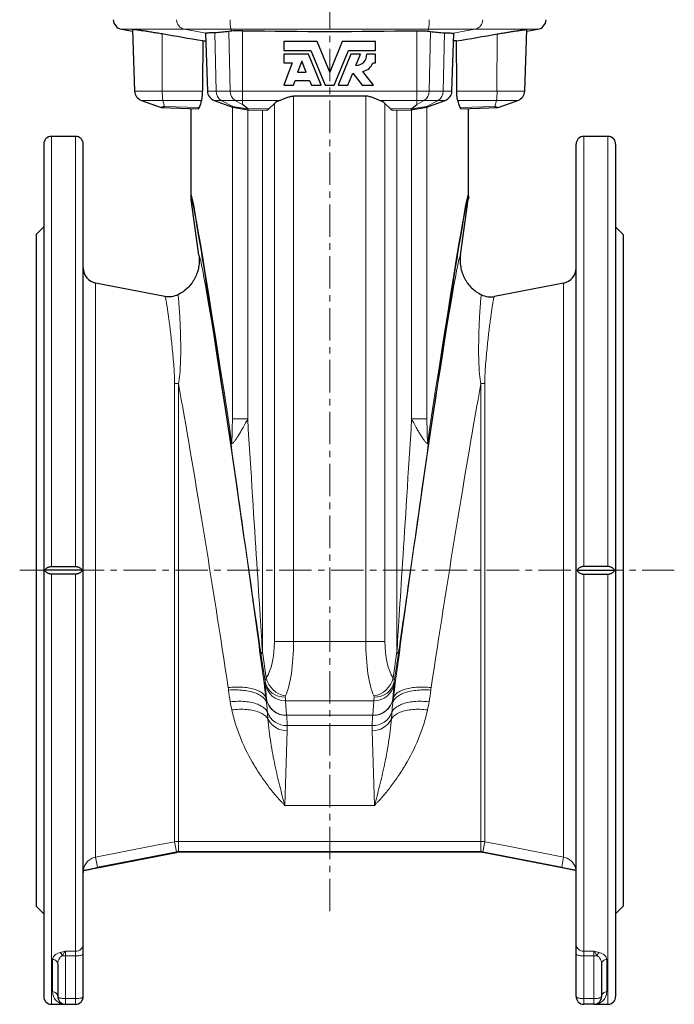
# Model space of a CAD drawing. Header units: millimetres. Extents: x -456 to 631, y -584 to 548.
# Tile 5 of 6: x 375 to 631, y -125 to 261. Entities that reach past the tile are written whole.
import ezdxf

# ---------------------------------------------------------------- set-up
doc = ezdxf.new("R2010")
doc.units = ezdxf.units.MM
doc.linetypes.add('CENTERX2', pattern=[20.32, 12.7, -2.54, 2.54, -2.54])
doc.layers.add('FORMAT', color=7, linetype='Continuous')

msp = doc.modelspace()

# ---------------------------------------------------------------- linework, layer by layer
at = {"color": 7, "linetype": 'Continuous', "lineweight": 25}
for p, q in [((414.96, 257.13), (419.27, 256.37)), ((419.25, 256.98), (420.09, 232.85)), ((447.8, 255.46), (448.59, 232.85)), ((544.34, 232.85), (545.13, 255.46)), ((572.84, 232.85), (573.68, 256.98)), ((573.66, 256.37), (577.97, 257.13)), ((478.47, 252.3), (478.47, 248.74)), ((491.58, 252.3), (478.47, 252.3)), ((496.47, 240.3), (491.58, 252.3)), ((501.35, 252.3), (496.47, 240.3)), ((514.47, 252.3), (501.35, 252.3)), ((514.47, 248.74), (514.47, 252.3)), ((478.47, 248.74), (489.14, 248.74)), ((478.47, 247.37), (478.47, 243.94)), ((488.22, 247.37), (478.47, 247.37)), ((493.19, 235.16), (488.22, 247.37)), ((489.14, 248.74), (494.67, 235.16)), ((498.26, 235.16), (503.79, 248.74)), ((504.71, 247.37), (499.74, 235.16)), ((503.79, 248.74), (514.47, 248.74)), ((508.55, 247.37), (504.71, 247.37)), ((506.74, 242.92), (508.55, 247.37)), ((514.47, 247.37), (511.04, 247.37)), ((514.47, 243.94), (514.47, 247.37)), ((481.84, 243.94), (478.47, 235.16)), ((478.47, 243.94), (481.84, 243.94)), ((485.52, 244.57), (483.88, 240.3)), ((487.26, 240.3), (485.52, 244.57)), ((513.44, 243.94), (514.47, 243.94)), ((483.88, 240.3), (487.26, 240.3)), ((503.58, 235.16), (505.54, 239.96)), ((505.54, 239.96), (509.15, 235.16)), ((513.61, 235.16), (509.51, 240.59)), ((482.28, 235.16), (483, 237.04)), ((483, 237.04), (488.58, 237.04)), ((488.58, 237.04), (489.35, 235.16)), ((478.47, 235.16), (482.28, 235.16)), ((489.35, 235.16), (493.19, 235.16)), ((494.67, 235.16), (498.26, 235.16)), ((499.74, 235.16), (503.58, 235.16)), ((509.15, 235.16), (513.61, 235.16)), ((422.72, 229.23), (430.43, 226.43)), ((451.22, 229.23), (458.42, 226.62)), ((464.23, 226.08), (462.39, 227.69)), ((472.68, 225.94), (474.8, 228.07)), ((510.61, 230.93), (482.32, 230.93)), ((520.25, 225.94), (518.13, 228.07)), ((528.7, 226.08), (530.54, 227.69)), ((534.51, 226.62), (541.71, 229.23)), ((562.5, 226.43), (570.21, 229.23)), ((430.43, 226.43), (445.06, 225.96)), ((442.07, 226.06), (442.07, 191.88)), ((458.47, 226.6), (464.65, 225.59)), ((464.68, 225.59), (471.7, 225.48)), ((521.24, 225.48), (528.25, 225.59)), ((528.28, 225.59), (534.46, 226.6)), ((547.87, 225.96), (562.5, 226.43)), ((550.87, 191.88), (550.87, 226.06)), ((384.47, 212.16), (384.47, -121.84)), ((396.97, 215.16), (387.47, 215.16)), ((399.97, -101.38), (399.97, 212.16)), ((592.97, -101.38), (592.97, 212.16)), ((605.47, 215.16), (595.97, 215.16)), ((608.47, 212.16), (608.47, -121.84)), ((445.23, 168.64), (442.16, 190.47)), ((547.7, 168.64), (550.77, 190.47)), ((384.47, 179.66), (381.47, 176.66)), ((611.47, 176.66), (608.47, 179.66)), ((381.47, 176.66), (381.47, -86.34)), ((611.47, 176.66), (611.47, -86.34)), ((431.97, 152.44), (404.82, 157.71)), ((588.11, 157.71), (560.96, 152.44)), ((387.47, 46.65), (396.97, 46.65)), ((605.47, 46.65), (595.97, 46.65)), ((399.56, 45.16), (384.87, 45.16)), ((396.97, 43.66), (387.47, 43.66)), ((593.37, 45.16), (608.06, 45.16)), ((595.97, 43.66), (605.47, 43.66)), ((404.73, -71.49), (436.5, -65.32)), ((555.67, -65.24), (437.26, -65.24)), ((588.2, -71.49), (556.43, -65.32)), ((381.47, -86.34), (384.47, -89.34)), ((608.47, -89.34), (611.47, -86.34)), ((399.97, -105.09), (399.97, -101.38)), ((592.97, -105.09), (592.97, -101.38)), ((399.97, -121.84), (399.97, -105.09)), ((592.97, -121.84), (592.97, -105.09)), ((389.97, -109.08), (389.97, -121.84)), ((602.97, -109.08), (602.97, -121.84)), ((387.47, -124.84), (392.97, -124.84)), ((392.97, -124.84), (396.97, -124.84)), ((599.97, -124.84), (595.97, -124.84)), ((599.97, -124.84), (605.47, -124.84))]:
    msp.add_line(p, q, dxfattribs=at)
at = {"color": 8, "linetype": 'Continuous', "lineweight": 18}
for p, q in [((414.96, 257.13), (439.59, 257.13)), ((430.93, 232.85), (430.86, 255.26)), ((439.59, 257.13), (457.79, 257.13)), ((448.02, 255.56), (439.59, 257.13)), ((452.07, 232.85), (451.51, 255.75)), ((457.54, 232.85), (456.96, 256.26)), ((535.14, 257.13), (457.79, 257.13)), ((458.19, 256.4), (457.79, 257.13)), ((462.39, 232.85), (462.39, 256.55)), ((530.54, 232.85), (530.54, 256.55)), ((534.74, 256.4), (535.14, 257.13)), ((553.34, 257.13), (535.14, 257.13)), ((535.4, 232.85), (535.97, 256.26)), ((540.86, 232.85), (541.43, 255.75)), ((544.92, 255.56), (553.34, 257.13)), ((577.97, 257.13), (553.34, 257.13)), ((562, 232.85), (562.07, 255.26)), ((430.93, 232.85), (420.09, 232.85)), ((446.68, 232.85), (430.93, 232.85)), ((452.07, 232.85), (448.59, 232.85)), ((457.54, 232.85), (452.07, 232.85)), ((462.39, 232.85), (457.54, 232.85)), ((462.39, 232.85), (530.54, 232.85)), ((462.39, 232.85), (462.39, 229.23)), ((530.54, 232.85), (535.4, 232.85)), ((530.54, 232.85), (530.54, 229.23)), ((535.4, 232.85), (540.86, 232.85)), ((540.86, 232.85), (544.34, 232.85)), ((546.25, 232.85), (562, 232.85)), ((562, 232.85), (572.84, 232.85)), ((422.72, 229.23), (431.16, 229.23)), ((431.16, 229.23), (446.32, 229.23)), ((431.73, 226.87), (431.16, 229.23)), ((451.22, 229.23), (453.93, 229.23)), ((453.93, 229.23), (459.39, 229.23)), ((458.53, 226.87), (453.93, 229.23)), ((459.39, 229.23), (462.39, 229.23)), ((462.39, 227.69), (459.39, 229.23)), ((462.39, 229.23), (476.96, 229.23)), ((462.39, 227.69), (462.39, 229.23)), ((474.8, 228.07), (474.8, 17.28)), ((482.32, 17.28), (482.32, 230.93)), ((510.61, 17.28), (510.61, 230.93)), ((530.54, 229.23), (515.97, 229.23)), ((518.13, 228.07), (518.13, 17.28)), ((533.54, 229.23), (530.54, 229.23)), ((530.54, 227.69), (530.54, 229.23)), ((530.54, 227.69), (533.54, 229.23)), ((539, 229.23), (533.54, 229.23)), ((534.4, 226.87), (539, 229.23)), ((541.71, 229.23), (539, 229.23)), ((561.77, 229.23), (546.61, 229.23)), ((561.2, 226.87), (561.77, 229.23)), ((570.21, 229.23), (561.77, 229.23)), ((445.37, 226.43), (431.73, 226.87)), ((458.35, 226.64), (458.35, 104.47)), ((464.37, 225.91), (458.53, 226.87)), ((472.68, 225.94), (464.23, 226.08)), ((464.36, 104.47), (464.36, 225.64)), ((470.15, 225.5), (470.15, 13.25)), ((520.25, 225.94), (528.7, 226.08)), ((522.78, 225.5), (522.78, 13.25)), ((528.56, 225.91), (534.4, 226.87)), ((528.57, 104.47), (528.57, 225.64)), ((534.58, 226.64), (534.58, 104.47)), ((547.56, 226.43), (561.2, 226.87)), ((387.47, 46.65), (387.47, 215.16)), ((396.97, 215.16), (396.97, 46.65)), ((595.97, 215.16), (595.97, 46.65)), ((605.47, 46.65), (605.47, 215.16)), ((404.82, 157.71), (404.82, -67.18)), ((588.11, 157.71), (588.11, -67.18)), ((435.74, 118.4), (435.74, -61.16)), ((437.26, -61.02), (437.26, 118.3)), ((555.67, -61.02), (555.67, 118.3)), ((557.2, 118.4), (557.2, -61.16)), ((464.36, 104.47), (458.35, 104.47)), ((528.57, 104.47), (534.58, 104.47)), ((387.47, -124.84), (387.47, 43.66)), ((396.97, 43.66), (396.97, -104.01)), ((595.97, 43.66), (595.97, -104.01)), ((605.47, -124.84), (605.47, 43.66)), ((474.8, 17.28), (482.32, 17.28)), ((482.32, 17.28), (510.61, 17.28)), ((518.13, 17.28), (510.61, 17.28)), ((469.65, 11.85), (471.15, 1.65)), ((471.65, 3.07), (470.15, 13.25)), ((521.28, 3.07), (522.78, 13.25)), ((523.28, 11.85), (521.78, 1.65)), ((471.24, 0.71), (471.67, -5)), ((521.69, 0.71), (521.26, -5)), ((471.68, -5.15), (471.58, -5.16)), ((513.77, -5.9), (479.16, -5.9)), ((479.59, -11.61), (479.16, -5.9)), ((513.34, -11.61), (513.77, -5.9)), ((521.25, -5.15), (521.35, -5.16)), ((479.59, -11.61), (513.34, -11.61)), ((478.93, -46.99), (479.81, -17.66)), ((513.1, -15.61), (479.83, -15.61)), ((514.01, -46.99), (513.12, -17.66)), ((514.01, -46.99), (478.93, -46.99)), ((435.74, -61.16), (436.5, -65.08)), ((437.26, -61.02), (555.67, -61.02)), ((437.26, -61.02), (437.26, -65.01)), ((555.67, -61.02), (555.67, -65.01)), ((557.2, -61.16), (556.43, -65.08)), ((405.58, -71.1), (436.5, -65.08)), ((555.67, -65.01), (437.26, -65.01)), ((587.35, -71.1), (556.43, -65.08)), ((404.82, -67.18), (405.58, -71.1)), ((588.11, -67.18), (587.35, -71.1)), ((396.97, -104.01), (392.97, -104.01)), ((392.97, -105.87), (392.97, -104.01)), ((396.97, -104.01), (396.97, -105.87)), ((595.97, -104.01), (599.97, -104.01)), ((595.97, -104.01), (595.97, -105.87)), ((599.97, -105.87), (599.97, -104.01)), ((387.97, -107.29), (387.97, -119.9)), ((392.97, -105.87), (396.97, -105.87)), ((392.97, -122.62), (392.97, -105.87)), ((396.97, -105.87), (396.97, -122.62)), ((599.97, -105.87), (595.97, -105.87)), ((595.97, -105.87), (595.97, -122.62)), ((599.97, -122.62), (599.97, -105.87)), ((604.97, -107.29), (604.97, -119.9)), ((396.97, -122.62), (392.97, -122.62)), ((392.97, -124.84), (392.97, -122.62)), ((396.97, -122.62), (396.97, -124.84)), ((595.97, -122.62), (599.97, -122.62)), ((595.97, -122.62), (595.97, -124.84)), ((599.97, -124.84), (599.97, -122.62))]:
    msp.add_line(p, q, dxfattribs=at)
at = {"color": 8, "linetype": 'Continuous', "lineweight": 18, "flags": 128}
for points in [[(456.73, -0.77), (457.47, -0.7), (458.21, -0.64), (458.95, -0.6), (459.68, -0.58), (460.4, -0.58), (461.12, -0.59), (461.82, -0.61), (462.51, -0.66), (463.19, -0.72), (463.85, -0.79), (464.49, -0.88), (465.12, -0.99), (465.72, -1.12), (466.3, -1.25), (466.86, -1.41), (467.39, -1.58), (467.89, -1.76), (468.37, -1.95), (468.82, -2.16), (469.24, -2.38), (469.62, -2.62), (469.98, -2.86), (470.3, -3.12), (470.59, -3.38), (470.85, -3.66), (471.07, -3.94), (471.25, -4.24), (471.4, -4.54), (471.51, -4.84), (471.58, -5.16)], [(456.85, -1.74), (457.61, -1.69), (458.36, -1.67), (459.11, -1.65), (459.85, -1.66), (460.58, -1.68), (461.31, -1.73), (462.02, -1.78), (462.72, -1.86), (463.41, -1.95), (464.08, -2.05), (464.73, -2.18), (465.36, -2.32), (465.97, -2.47), (466.56, -2.64), (467.12, -2.82), (467.65, -3.02), (468.16, -3.23), (468.64, -3.45), (469.09, -3.69), (469.51, -3.94), (469.89, -4.2), (470.24, -4.47), (470.56, -4.75), (470.85, -5.04), (471.09, -5.34), (471.31, -5.64), (471.48, -5.95), (471.62, -6.27), (471.72, -6.59), (471.78, -6.92)], [(536.08, -1.74), (535.32, -1.69), (534.57, -1.67), (533.82, -1.65), (533.08, -1.66), (532.35, -1.68), (531.62, -1.73), (530.91, -1.78), (530.21, -1.86), (529.52, -1.95), (528.85, -2.05), (528.2, -2.18), (527.57, -2.32), (526.96, -2.47), (526.37, -2.64), (525.81, -2.82), (525.28, -3.02), (524.77, -3.23), (524.29, -3.45), (523.84, -3.69), (523.42, -3.94), (523.04, -4.2), (522.69, -4.47), (522.37, -4.75), (522.08, -5.04), (521.84, -5.34), (521.62, -5.64), (521.45, -5.95), (521.31, -6.27), (521.21, -6.59), (521.15, -6.92)], [(536.2, -0.77), (535.46, -0.7), (534.72, -0.64), (533.98, -0.6), (533.25, -0.58), (532.53, -0.58), (531.81, -0.59), (531.11, -0.61), (530.42, -0.66), (529.74, -0.72), (529.08, -0.79), (528.44, -0.88), (527.81, -0.99), (527.21, -1.12), (526.63, -1.25), (526.07, -1.41), (525.54, -1.58), (525.04, -1.76), (524.56, -1.95), (524.11, -2.16), (523.69, -2.38), (523.31, -2.62), (522.95, -2.86), (522.63, -3.12), (522.34, -3.38), (522.08, -3.66), (521.87, -3.94), (521.68, -4.24), (521.53, -4.54), (521.42, -4.84), (521.35, -5.16)], [(457.52, -6.34), (458.27, -6.26), (459.02, -6.2), (459.77, -6.16), (460.51, -6.14), (461.24, -6.13), (461.96, -6.15), (462.67, -6.18), (463.37, -6.24), (464.05, -6.31), (464.72, -6.4), (465.36, -6.51), (465.99, -6.63), (466.6, -6.78), (467.18, -6.94), (467.74, -7.12), (468.27, -7.32), (468.78, -7.53), (469.25, -7.76), (469.7, -8), (470.11, -8.26), (470.5, -8.53), (470.85, -8.81), (471.16, -9.1), (471.44, -9.41), (471.69, -9.73), (471.9, -10.06), (472.07, -10.39)], [(535.41, -6.34), (534.66, -6.26), (533.91, -6.2), (533.16, -6.16), (532.42, -6.14), (531.69, -6.13), (530.97, -6.15), (530.26, -6.18), (529.56, -6.24), (528.88, -6.31), (528.21, -6.4), (527.57, -6.51), (526.94, -6.63), (526.33, -6.78), (525.75, -6.94), (525.19, -7.12), (524.66, -7.32), (524.15, -7.53), (523.68, -7.76), (523.23, -8), (522.82, -8.26), (522.43, -8.53), (522.08, -8.81), (521.77, -9.1), (521.49, -9.41), (521.24, -9.73), (521.03, -10.06), (520.86, -10.39)], [(458.15, -9.54), (458.9, -9.44), (459.64, -9.37), (460.39, -9.32), (461.13, -9.29), (461.86, -9.27), (462.58, -9.28), (463.29, -9.31), (463.98, -9.36), (464.67, -9.43), (465.33, -9.52), (465.98, -9.63), (466.6, -9.76), (467.21, -9.91), (467.79, -10.07), (468.35, -10.26), (468.88, -10.46), (469.38, -10.68), (469.85, -10.92), (470.3, -11.18), (470.71, -11.45), (471.09, -11.73), (471.44, -12.03), (471.75, -12.34), (472.03, -12.66), (472.28, -13)], [(534.79, -9.54), (534.04, -9.44), (533.29, -9.37), (532.54, -9.32), (531.81, -9.29), (531.07, -9.27), (530.35, -9.28), (529.64, -9.31), (528.95, -9.36), (528.27, -9.43), (527.6, -9.52), (526.95, -9.63), (526.33, -9.76), (525.72, -9.91), (525.14, -10.07), (524.58, -10.26), (524.05, -10.46), (523.55, -10.68), (523.08, -10.92), (522.63, -11.18), (522.22, -11.45), (521.84, -11.73), (521.49, -12.03), (521.18, -12.34), (520.9, -12.66), (520.66, -13)], [(435.74, -61.16), (427.88, -62.69), (404.82, -67.18)], [(557.2, -61.16), (565.05, -62.69), (588.11, -67.18)], [(396.97, -105.87), (397.3, -105.86), (397.63, -105.85), (397.96, -105.82), (398.27, -105.79), (398.56, -105.75), (398.84, -105.7), (399.09, -105.64), (399.31, -105.57), (399.51, -105.5), (399.67, -105.43), (399.8, -105.35), (399.89, -105.26), (399.95, -105.18), (399.97, -105.09)], [(595.97, -105.87), (595.63, -105.86), (595.3, -105.85), (594.97, -105.82), (594.66, -105.79), (594.37, -105.75), (594.1, -105.7), (593.84, -105.64), (593.62, -105.57), (593.43, -105.5), (593.26, -105.43), (593.13, -105.35), (593.04, -105.26), (592.98, -105.18), (592.97, -105.09)], [(392.97, -122.62), (392.63, -122.62), (392.3, -122.6), (391.97, -122.58), (391.66, -122.54), (391.37, -122.5), (391.1, -122.45), (390.84, -122.39), (390.62, -122.33), (390.43, -122.26), (390.26, -122.18), (390.13, -122.1), (390.04, -122.02), (389.98, -121.93), (389.97, -121.84)], [(396.97, -122.62), (397.3, -122.62), (397.63, -122.6), (397.96, -122.58), (398.27, -122.54), (398.56, -122.5), (398.84, -122.45), (399.09, -122.39), (399.31, -122.33), (399.51, -122.26), (399.67, -122.18), (399.8, -122.1), (399.89, -122.02), (399.95, -121.93), (399.97, -121.84)], [(595.97, -122.62), (595.63, -122.62), (595.3, -122.6), (594.97, -122.58), (594.66, -122.54), (594.37, -122.5), (594.1, -122.45), (593.84, -122.39), (593.62, -122.33), (593.43, -122.26), (593.26, -122.18), (593.13, -122.1), (593.04, -122.02), (592.98, -121.93), (592.97, -121.84)], [(599.97, -122.62), (600.3, -122.62), (600.63, -122.6), (600.96, -122.58), (601.27, -122.54), (601.56, -122.5), (601.84, -122.45), (602.09, -122.39), (602.31, -122.33), (602.51, -122.26), (602.67, -122.18), (602.8, -122.1), (602.89, -122.02), (602.95, -121.93), (602.97, -121.84)]]:
    msp.add_lwpolyline(points, dxfattribs=at)
at = {"color": 7, "linetype": 'Continuous', "lineweight": 25}
for centre, radius, start, end in [((415.66, 261.07), 4, 183, 260), ((577.27, 261.07), 4, 280, 357), ((506.58, 247.37), 4.46, 272.0523, 0), ((508.39, 245.87), 5.4, 281.9911, 339.0752), ((424.09, 232.99), 4, 182, 250), ((452.59, 232.99), 4, 182, 250), ((540.34, 232.99), 4, 290, 358), ((568.84, 232.99), 4, 290, 358), ((387.47, 212.16), 3, 90, 180), ((396.97, 212.16), 3, 0, 90), ((595.97, 212.16), 3, 90, 180), ((605.47, 212.16), 3, 0, 90), ((405.97, 163.6), 6, 180, 259), ((586.97, 163.6), 6, 281, 0), ((437.26, -69.24), 4, 90, 101), ((555.67, -69.24), 4, 79, 90), ((405.97, -73.29), 6, 171.5278, 180), ((586.97, -73.29), 6, 0, 8.4712), ((387.47, -121.84), 3, 180, 270), ((392.97, -121.84), 3, 180, 270), ((396.97, -121.84), 3, 270, 0), ((595.97, -121.84), 3, 180, 270), ((599.97, -121.84), 3, 270, 0), ((605.47, -121.84), 3, 270, 0)]:
    msp.add_arc(centre, radius, start, end, dxfattribs=at)
at = {"color": 8, "linetype": 'Continuous', "lineweight": 18}
for centre, radius, start, end in [((440.41, 260.98), 3.93, 181.7062, 258.0794), ((471.79, 260.22), 14.34, 177.4319, 192.4334), ((521.14, 260.22), 14.34, 347.5666, 2.5681), ((552.53, 260.98), 3.93, 281.9206, 358.2938), ((452.08, 232.38), 21.16, 178.7064, 188.5401), ((456.19, 232.68), 4.12, 177.6175, 236.7655), ((461.65, 232.68), 4.12, 177.6175, 236.7655), ((531.28, 232.68), 4.12, 303.2345, 2.3825), ((536.74, 232.68), 4.12, 303.2345, 2.3825), ((540.85, 232.38), 21.16, 351.4599, 1.2936), ((437.26, 129.84), 11.54, 262.4115, 270.0146), ((555.67, 129.84), 11.54, 269.9854, 277.5885), ((465.72, 96.41), 7.68, 184.597, 191.9848), ((527.21, 96.41), 7.68, 348.0152, 355.403), ((471.62, 11.93), 1.97, 138.0353, 182.1266), ((521.31, 11.93), 1.97, 357.8734, 41.9647), ((478.63, 3.1), 7.62, 191.0246, 273.3506), ((479.01, 1.96), 7.87, 189.1414, 271.1331), ((480.47, 4.87), 9, 191.5415, 261.6959), ((512.46, 4.87), 9, 278.3041, 348.4585), ((513.93, 1.96), 7.87, 268.8669, 350.8586), ((514.3, 3.1), 7.62, 266.6494, 348.9754), ((479.43, -3.75), 7.87, 189.1414, 271.1331), ((479.43, -3.89), 7.85, 189.2381, 271.2531), ((513.5, -3.89), 7.85, 268.7469, 350.7619), ((513.5, -3.75), 7.87, 268.8669, 350.8586), ((479.48, -7.75), 7.87, 199.6232, 272.5483), ((513.45, -7.75), 7.87, 267.4517, 340.3768), ((479.6, -9.59), 8.08, 204.9913, 271.5186), ((513.33, -9.59), 8.08, 268.4814, 335.0087), ((397.14, -101.18), 2.83, 266.5094, 356.0212), ((595.79, -101.18), 2.83, 183.9788, 273.4906), ((388.07, -109.18), 1.9, 2.9893, 93.2424), ((389.02, -106.62), 2.82, 17.0512, 48.5821), ((392.94, -95.14), 10.73, 263.4328, 270.1133), ((599.99, -95.14), 10.73, 269.8867, 276.5672), ((603.91, -106.62), 2.82, 131.4179, 162.9488), ((604.86, -109.18), 1.9, 86.7576, 177.0107), ((388, -121.87), 1.97, 0.7773, 90.9128), ((604.93, -121.87), 1.97, 89.0872, 179.2227)]:
    msp.add_arc(centre, radius, start, end, dxfattribs=at)
at = {"color": 7, "linetype": 'Continuous', "lineweight": 25}
for centre, major_axis, ratio, start_param, end_param in [((948.47, -2965.2), (-44.19, 14501.4), 0.034788, 1.346937, 1.348328), ((44.47, -2965.2), (44.19, 14501.4), 0.034788, 4.934857, 4.936248), ((948.47, 189.54), (506.36, -18.49), 0.362166, 3.025042, 3.040577), ((482.32, 227.07), (8, 0), 0.36397, 2.30434, 2.792527), ((510.61, 227.07), (8, 0), 0.36397, 0.349066, 0.837252), ((44.47, 189.54), (506.36, 18.49), 0.362166, 0.101016, 0.116551), ((431.69, 234.11), (32.69, -8.3), 0.05738, 0.044729, 0.111833), ((465.38, 233.58), (0.71, 7.99), 0.152912, 2.870494, 3.152803), ((471.7, 233.48), (-0.02, 8), 0.358563, 3.135156, 3.484569), ((521.23, 233.48), (0.02, 8), 0.358563, 2.798617, 3.148029), ((527.55, 233.58), (-0.71, 7.99), 0.152912, 3.130383, 3.412691), ((561.24, 234.11), (32.69, 8.3), 0.05738, 3.029759, 3.096864)]:
    msp.add_ellipse(centre, major_axis=major_axis, ratio=ratio, start_param=start_param, end_param=end_param, dxfattribs=at)
at = {"color": 8, "linetype": 'Continuous', "lineweight": 18}
for centre, major_axis, ratio, start_param, end_param in [((948.47, -3340.19), (-506.32, 3532.62), 0.002476, 6.04839, 6.300455), ((44.47, -3340.19), (506.32, 3532.62), 0.002476, 6.265915, 6.517981), ((938.56, -3341.58), (-496.33, 3532.62), 0.002429, 6.048542, 6.30082), ((54.37, -3341.58), (496.33, 3532.62), 0.002429, 6.26555, 6.517829), ((462.29, 47.24), (-17.07, 121.4), 0.017285, 4.263651, 6.278599), ((530.64, 47.24), (17.07, 121.4), 0.017285, 0.004586, 2.019535), ((447.44, 45.16), (-17.07, 106.4), 0.019607, 4.262935, 5.467184), ((545.49, 45.16), (17.07, 106.4), 0.019607, 0.816001, 2.02025), ((462.63, 134.37), (-8, 128.1), 0.001096, 1.806334, 2.810083), ((530.3, 134.37), (8, 128.1), 0.001096, 3.473102, 4.476851), ((452.73, 132.98), (-18, 128.1), 0.002429, 1.875443, 2.80981), ((540.2, 132.98), (18, 128.1), 0.002429, 3.473375, 4.407743), ((468.98, 17.28), (0, 16), 0.36397, 3.619321, 4.712389), ((476.49, 17.28), (0, 24), 0.242647, 3.619321, 4.712389), ((516.44, 17.28), (0, 24), 0.242647, 1.570796, 2.663865), ((523.95, 17.28), (0, 16), 0.36397, 1.570796, 2.663865), ((469, 16.17), (-2.25, 16), 0.017285, 3.400962, 3.572644), ((523.94, 16.17), (2.25, 16), 0.017285, 2.710541, 2.882223), ((478.4, -51.36), (-6.75, 48), 0.017285, 0.259369, 0.271363), ((476.92, 17.28), (-2.25, 24), 0.011649, 3.4023, 3.573983), ((516.02, 17.28), (2.25, 24), 0.011649, 2.709203, 2.880885), ((514.53, -51.36), (6.75, 48), 0.017285, 6.011823, 6.023816), ((486.32, -50.25), (-6.75, 40), 0.020567, 0.258329, 0.270323), ((506.61, -50.25), (6.75, 40), 0.020567, 6.012863, 6.024856), ((431.8, -17.66), (33.63, 35.34), 0.970109, 5.457844, 5.500563), ((561.13, -17.66), (-33.63, 35.34), 0.970109, 0.782623, 0.825341)]:
    msp.add_ellipse(centre, major_axis=major_axis, ratio=ratio, start_param=start_param, end_param=end_param, dxfattribs=at)
at = {"color": 7, "linetype": 'Continuous', "lineweight": 25}
for points, knots in [([(430.86, 255.26), (430.51, 255.32), (429.82, 255.44), (428.78, 255.61), (427.77, 255.78), (426.78, 255.95), (425.82, 256.1), (424.89, 256.25), (424.02, 256.38), (423.2, 256.51), (422.45, 256.62), (421.77, 256.72), (421.16, 256.8), (420.63, 256.87), (420.19, 256.93), (419.83, 256.96), (419.55, 256.99), (419.36, 257), (419.26, 257), (419.26, 256.98), (419.26, 256.98)], [0, 0, 0, 0, 0.056311, 0.112815, 0.169318, 0.225627, 0.282987, 0.340556, 0.398122, 0.455479, 0.512258, 0.569245, 0.626231, 0.683007, 0.738985, 0.795168, 0.851349, 0.907327, 0.962788, 1, 1, 1, 1]), ([(448.02, 255.56), (447.96, 255.55), (447.86, 255.53), (447.8, 255.5), (447.81, 255.47), (447.81, 255.46)], [0, 0, 0, 0, 0.437792, 0.875586, 1, 1, 1, 1]), ([(451.51, 255.75), (450.6, 255.72), (449.85, 255.69), (448.96, 255.65), (448.71, 255.63), (448.29, 255.6), (448.13, 255.58), (448.02, 255.56)], [0, 0, 0, 0, 0.5, 0.5, 0.75, 0.75, 1, 1, 1, 1]), ([(462.39, 256.55), (461.64, 256.57), (460.91, 256.56), (459.84, 256.52), (459.49, 256.5), (458.82, 256.46), (458.5, 256.43), (458.19, 256.4)], [0, 0, 0, 0, 0.5, 0.5, 0.75, 0.75, 1, 1, 1, 1]), ([(530.54, 256.55), (531.29, 256.57), (532.02, 256.56), (533.09, 256.52), (533.44, 256.5), (534.11, 256.46), (534.43, 256.43), (534.74, 256.4)], [0, 0, 0, 0, 0.5, 0.5, 0.75, 0.75, 1, 1, 1, 1]), ([(541.43, 255.75), (542.33, 255.72), (543.08, 255.69), (543.97, 255.65), (544.22, 255.63), (544.64, 255.6), (544.8, 255.58), (544.92, 255.56)], [0, 0, 0, 0, 0.5, 0.5, 0.75, 0.75, 1, 1, 1, 1]), ([(544.92, 255.56), (544.97, 255.55), (545.07, 255.53), (545.13, 255.5), (545.12, 255.47), (545.12, 255.46)], [0, 0, 0, 0, 0.437792, 0.875586, 1, 1, 1, 1]), ([(562.07, 255.26), (562.42, 255.32), (563.12, 255.44), (564.15, 255.61), (565.16, 255.78), (566.15, 255.95), (567.11, 256.1), (568.04, 256.25), (568.91, 256.38), (569.73, 256.51), (570.48, 256.62), (571.16, 256.72), (571.77, 256.8), (572.3, 256.87), (572.74, 256.93), (573.1, 256.96), (573.38, 256.99), (573.57, 257), (573.67, 257), (573.67, 256.98), (573.67, 256.98)], [0, 0, 0, 0, 0.056311, 0.112815, 0.169318, 0.225627, 0.282987, 0.340556, 0.398122, 0.455479, 0.512258, 0.569245, 0.626231, 0.683007, 0.738985, 0.795168, 0.851349, 0.907327, 0.962788, 1, 1, 1, 1]), ([(446.77, 252.53), (447.08, 252.54), (447.44, 252.55), (447.85, 252.57), (447.91, 252.57)], [0, 0, 0, 0, 0.861039, 1, 1, 1, 1]), ([(546.16, 252.53), (545.85, 252.54), (545.49, 252.55), (545.08, 252.57), (545.03, 252.57)], [0, 0, 0, 0, 0.861039, 1, 1, 1, 1]), ([(446.32, 229.23), (446.37, 229.37), (446.42, 229.55), (446.48, 229.91), (446.5, 230.04), (446.54, 230.32), (446.56, 230.47), (446.59, 230.79), (446.6, 230.96), (446.63, 231.31), (446.64, 231.49), (446.67, 232.05), (446.68, 232.45), (446.68, 232.85)], [0, 0, 0, 0, 0.25, 0.25, 0.375, 0.375, 0.5, 0.5, 0.625, 0.625, 0.75, 0.75, 1, 1, 1, 1]), ([(546.61, 229.23), (546.56, 229.37), (546.51, 229.55), (546.45, 229.91), (546.43, 230.04), (546.39, 230.32), (546.37, 230.47), (546.34, 230.79), (546.33, 230.96), (546.3, 231.31), (546.29, 231.49), (546.26, 232.05), (546.25, 232.45), (546.25, 232.85)], [0, 0, 0, 0, 0.25, 0.25, 0.375, 0.375, 0.5, 0.5, 0.625, 0.625, 0.75, 0.75, 1, 1, 1, 1]), ([(476.96, 229.23), (477.33, 229.36), (477.72, 229.51), (478.34, 229.77), (478.54, 229.85), (478.97, 230.04), (479.19, 230.13), (479.86, 230.4), (480.32, 230.57), (481.04, 230.77), (481.29, 230.83), (481.8, 230.91), (482.06, 230.93), (482.32, 230.93)], [0, 0, 0, 0, 0.25, 0.25, 0.375, 0.375, 0.5, 0.5, 0.75, 0.75, 0.875, 0.875, 1, 1, 1, 1]), ([(515.97, 229.23), (515.6, 229.36), (515.21, 229.51), (514.6, 229.77), (514.39, 229.85), (513.96, 230.04), (513.74, 230.13), (513.07, 230.4), (512.61, 230.57), (511.89, 230.77), (511.64, 230.83), (511.13, 230.91), (510.87, 230.93), (510.61, 230.93)], [0, 0, 0, 0, 0.25, 0.25, 0.375, 0.375, 0.5, 0.5, 0.75, 0.75, 0.875, 0.875, 1, 1, 1, 1]), ([(431.73, 226.87), (431.64, 226.84), (431.55, 226.81), (431.38, 226.75), (431.3, 226.72), (431.08, 226.65), (430.94, 226.6), (430.7, 226.52), (430.6, 226.48), (430.47, 226.44), (430.43, 226.43), (430.43, 226.43)], [0, 0, 0, 0, 0.125, 0.125, 0.25, 0.25, 0.5, 0.5, 0.75, 0.75, 1, 1, 1, 1]), ([(445.06, 225.97), (445.08, 225.97), (445.13, 225.98), (445.21, 226.06), (445.29, 226.21), (445.34, 226.36), (445.37, 226.43)], [0, 0, 0, 0, 0.2278616, 0.479848, 0.7399244, 1, 1, 1, 1]), ([(458.53, 226.87), (458.53, 226.86), (458.47, 226.82), (458.38, 226.74), (458.35, 226.66), (458.38, 226.61), (458.46, 226.61), (458.47, 226.61)], [0, 0, 0, 0, 0.008474, 0.324268, 0.646701, 0.919064, 1, 1, 1, 1]), ([(534.4, 226.87), (534.4, 226.86), (534.46, 226.82), (534.56, 226.74), (534.58, 226.66), (534.55, 226.61), (534.47, 226.61), (534.46, 226.61)], [0, 0, 0, 0, 0.008474, 0.324268, 0.646701, 0.919064, 1, 1, 1, 1]), ([(547.87, 225.97), (547.85, 225.97), (547.8, 225.98), (547.72, 226.06), (547.64, 226.21), (547.59, 226.36), (547.56, 226.43)], [0, 0, 0, 0, 0.2278616, 0.479848, 0.7399244, 1, 1, 1, 1]), ([(561.2, 226.87), (561.29, 226.84), (561.38, 226.81), (561.55, 226.75), (561.63, 226.72), (561.86, 226.65), (561.99, 226.6), (562.23, 226.52), (562.33, 226.48), (562.46, 226.44), (562.5, 226.43), (562.5, 226.43)], [0, 0, 0, 0, 0.125, 0.125, 0.25, 0.25, 0.5, 0.5, 0.75, 0.75, 1, 1, 1, 1]), ([(445.23, 168.64), (445.34, 167.86), (445.39, 167.08), (445.36, 165.53), (445.29, 164.75), (445.09, 163.59), (445, 163.21), (444.81, 162.45), (444.7, 162.08), (444.32, 160.97), (444.01, 160.26), (443.47, 159.22), (443.27, 158.88), (442.85, 158.22), (442.63, 157.89), (441.93, 156.96), (441.42, 156.37), (440.3, 155.28), (439.69, 154.77), (438.42, 153.87), (437.75, 153.47), (437.06, 153.13)], [0, 0, 0, 0, 0.125, 0.125, 0.25, 0.25, 0.3125, 0.3125, 0.375, 0.375, 0.5, 0.5, 0.5625, 0.5625, 0.625, 0.625, 0.75, 0.75, 0.875, 0.875, 1, 1, 1, 1]), ([(547.7, 168.64), (547.59, 167.86), (547.54, 167.08), (547.57, 165.53), (547.64, 164.75), (547.84, 163.59), (547.93, 163.21), (548.12, 162.45), (548.23, 162.08), (548.61, 160.97), (548.92, 160.26), (549.46, 159.22), (549.66, 158.88), (550.08, 158.22), (550.3, 157.89), (551, 156.96), (551.51, 156.37), (552.63, 155.28), (553.24, 154.77), (554.51, 153.87), (555.18, 153.47), (555.87, 153.13)], [0, 0, 0, 0, 0.125, 0.125, 0.25, 0.25, 0.3125, 0.3125, 0.375, 0.375, 0.5, 0.5, 0.5625, 0.5625, 0.625, 0.625, 0.75, 0.75, 0.875, 0.875, 1, 1, 1, 1]), ([(437.06, 153.13), (436.27, 152.73), (435.44, 152.48), (434.14, 152.3), (433.7, 152.28), (432.83, 152.3), (432.4, 152.35), (431.97, 152.44)], [0, 0, 0, 0, 0.5, 0.5, 0.75, 0.75, 1, 1, 1, 1]), ([(555.87, 153.13), (556.66, 152.73), (557.49, 152.48), (558.8, 152.3), (559.23, 152.28), (560.1, 152.3), (560.53, 152.35), (560.96, 152.44)], [0, 0, 0, 0, 0.5, 0.5, 0.75, 0.75, 1, 1, 1, 1]), ([(384.87, 45.16), (384.98, 45.35), (385.12, 45.54), (385.36, 45.79), (385.45, 45.88), (385.64, 46.04), (385.74, 46.11), (385.96, 46.25), (386.08, 46.32), (386.33, 46.43), (386.46, 46.48), (386.74, 46.56), (386.88, 46.6), (387.17, 46.64), (387.32, 46.65), (387.47, 46.65)], [0, 0, 0, 0, 0.25, 0.25, 0.375, 0.375, 0.5, 0.5, 0.625, 0.625, 0.75, 0.75, 0.875, 0.875, 1, 1, 1, 1]), ([(396.97, 46.65), (397.12, 46.65), (397.26, 46.64), (397.55, 46.6), (397.69, 46.56), (397.97, 46.48), (398.1, 46.43), (398.34, 46.32), (398.46, 46.26), (398.8, 46.05), (398.98, 45.89), (399.31, 45.54), (399.45, 45.35), (399.56, 45.16)], [0, 0, 0, 0, 0.125, 0.125, 0.25, 0.25, 0.375, 0.375, 0.5, 0.5, 0.75, 0.75, 1, 1, 1, 1]), ([(595.97, 46.65), (595.82, 46.65), (595.67, 46.64), (595.38, 46.6), (595.24, 46.56), (594.96, 46.48), (594.83, 46.43), (594.59, 46.32), (594.47, 46.26), (594.14, 46.05), (593.95, 45.89), (593.62, 45.54), (593.48, 45.35), (593.37, 45.16)], [0, 0, 0, 0, 0.125, 0.125, 0.25, 0.25, 0.375, 0.375, 0.5, 0.5, 0.75, 0.75, 1, 1, 1, 1]), ([(608.06, 45.16), (607.95, 45.35), (607.82, 45.54), (607.57, 45.79), (607.48, 45.88), (607.29, 46.04), (607.19, 46.11), (606.97, 46.25), (606.85, 46.32), (606.6, 46.43), (606.47, 46.48), (606.2, 46.56), (606.05, 46.6), (605.77, 46.64), (605.62, 46.65), (605.47, 46.65)], [0, 0, 0, 0, 0.25, 0.25, 0.375, 0.375, 0.5, 0.5, 0.625, 0.625, 0.75, 0.75, 0.875, 0.875, 1, 1, 1, 1]), ([(387.47, 43.66), (387.32, 43.66), (387.17, 43.67), (386.88, 43.72), (386.74, 43.75), (386.46, 43.83), (386.33, 43.88), (386.09, 43.99), (385.97, 44.06), (385.64, 44.27), (385.45, 44.43), (385.12, 44.77), (384.98, 44.96), (384.87, 45.16)], [0, 0, 0, 0, 0.125, 0.125, 0.25, 0.25, 0.375, 0.375, 0.5, 0.5, 0.75, 0.75, 1, 1, 1, 1]), ([(399.56, 45.16), (399.45, 44.96), (399.32, 44.78), (399.07, 44.52), (398.98, 44.43), (398.79, 44.28), (398.69, 44.2), (398.47, 44.06), (398.35, 44), (398.1, 43.88), (397.97, 43.83), (397.7, 43.75), (397.55, 43.72), (397.27, 43.67), (397.12, 43.66), (396.97, 43.66)], [0, 0, 0, 0, 0.25, 0.25, 0.375, 0.375, 0.5, 0.5, 0.625, 0.625, 0.75, 0.75, 0.875, 0.875, 1, 1, 1, 1]), ([(593.37, 45.16), (593.48, 44.96), (593.62, 44.78), (593.86, 44.52), (593.95, 44.43), (594.14, 44.28), (594.24, 44.2), (594.46, 44.06), (594.58, 44), (594.83, 43.88), (594.96, 43.83), (595.24, 43.75), (595.38, 43.72), (595.67, 43.67), (595.82, 43.66), (595.97, 43.66)], [0, 0, 0, 0, 0.25, 0.25, 0.375, 0.375, 0.5, 0.5, 0.625, 0.625, 0.75, 0.75, 0.875, 0.875, 1, 1, 1, 1]), ([(605.47, 43.66), (605.62, 43.66), (605.76, 43.67), (606.05, 43.72), (606.19, 43.75), (606.47, 43.83), (606.6, 43.88), (606.84, 43.99), (606.96, 44.06), (607.3, 44.27), (607.48, 44.43), (607.81, 44.77), (607.95, 44.96), (608.06, 45.16)], [0, 0, 0, 0, 0.125, 0.125, 0.25, 0.25, 0.375, 0.375, 0.5, 0.5, 0.75, 0.75, 1, 1, 1, 1]), ([(400, -72.41), (400, -72.41), (400.04, -72.4), (400.17, -72.38), (400.27, -72.36), (400.53, -72.31), (400.69, -72.28), (401.06, -72.21), (401.26, -72.17), (401.71, -72.08), (401.96, -72.03), (402.48, -71.93), (402.75, -71.88), (403.31, -71.77), (403.59, -71.71), (404.16, -71.6), (404.45, -71.55), (404.73, -71.49)], [0, 0, 0, 0, 0.125, 0.125, 0.25, 0.25, 0.375, 0.375, 0.5, 0.5, 0.625, 0.625, 0.75, 0.75, 0.875, 0.875, 1, 1, 1, 1]), ([(592.93, -72.41), (592.93, -72.41), (592.89, -72.4), (592.76, -72.38), (592.66, -72.36), (592.4, -72.31), (592.24, -72.28), (591.88, -72.21), (591.67, -72.17), (591.22, -72.08), (590.97, -72.03), (590.45, -71.93), (590.18, -71.88), (589.62, -71.77), (589.34, -71.71), (588.77, -71.6), (588.48, -71.55), (588.2, -71.49)], [0, 0, 0, 0, 0.125, 0.125, 0.25, 0.25, 0.375, 0.375, 0.5, 0.5, 0.625, 0.625, 0.75, 0.75, 0.875, 0.875, 1, 1, 1, 1])]:
    msp.add_open_spline(points, degree=3, knots=knots, dxfattribs=at)
for points in [[(446.77, 252.53), (441.47, 253.44), (436.17, 254.35), (430.86, 255.26)], [(456.96, 256.26), (455.15, 256), (453.33, 255.81), (451.51, 255.75)], [(458.19, 256.4), (457.75, 256.36), (457.33, 256.31), (456.96, 256.26)], [(462.39, 256.55), (485.11, 256.2), (507.82, 256.2), (530.54, 256.55)], [(534.74, 256.4), (535.18, 256.36), (535.6, 256.31), (535.97, 256.26)], [(535.97, 256.26), (537.78, 256), (539.6, 255.81), (541.43, 255.75)], [(546.16, 252.53), (551.46, 253.44), (556.76, 254.35), (562.07, 255.26)], [(442.07, 191.88), (442.07, 191.41), (442.1, 190.94), (442.16, 190.47)], [(550.87, 191.88), (550.87, 191.41), (550.83, 190.94), (550.77, 190.47)]]:
    msp.add_open_spline(points, degree=3, dxfattribs=at)
at = {"color": 8, "linetype": 'Continuous', "lineweight": 18}
for points, knots in [([(431.97, 152.44), (432.02, 152.43), (432.09, 152.23), (432.23, 151.65), (432.28, 151.41), (432.4, 150.84), (432.52, 150.17), (432.66, 149.33), (432.81, 148.39), (432.89, 147.87), (433.14, 146.19), (433.32, 144.9), (433.61, 142.71), (433.71, 141.93), (433.91, 140.3), (434.02, 139.44), (434.33, 136.75), (434.55, 134.8), (434.87, 131.66), (434.98, 130.57), (435.18, 128.32), (435.28, 127.16), (435.46, 124.77), (435.55, 123.54), (435.65, 121.64), (435.68, 121.01), (435.72, 119.71), (435.74, 119.06), (435.74, 118.4)], [0, 0, 0, 0, 0.125, 0.125, 0.1875, 0.1875, 0.25, 0.3125, 0.3125, 0.375, 0.375, 0.5, 0.5, 0.5625, 0.5625, 0.625, 0.625, 0.75, 0.75, 0.8125, 0.8125, 0.875, 0.875, 0.9375, 0.9375, 0.96875, 0.96875, 1, 1, 1, 1]), ([(437.26, 118.3), (437.39, 118.96), (437.49, 119.62), (437.66, 120.92), (437.73, 121.56), (437.9, 123.47), (437.97, 124.71), (438.07, 127.13), (438.1, 128.3), (438.13, 130.58), (438.13, 131.69), (438.12, 134.9), (438.07, 136.89), (438, 139.2), (437.98, 139.65), (437.95, 140.54), (437.93, 140.97), (437.88, 142.24), (437.84, 143.03), (437.72, 145.3), (437.64, 146.62), (437.49, 148.92), (437.42, 149.89), (437.32, 151.07), (437.29, 151.41), (437.23, 152.02), (437.2, 152.27), (437.13, 152.89), (437.09, 153.1), (437.06, 153.13)], [0, 0, 0, 0, 0.03125, 0.03125, 0.0625, 0.0625, 0.125, 0.125, 0.1875, 0.1875, 0.25, 0.25, 0.375, 0.375, 0.40625, 0.40625, 0.4375, 0.4375, 0.5, 0.5, 0.625, 0.625, 0.75, 0.75, 0.8125, 0.8125, 0.875, 0.875, 1, 1, 1, 1]), ([(555.67, 118.3), (555.54, 118.96), (555.44, 119.62), (555.27, 120.92), (555.2, 121.56), (555.03, 123.47), (554.96, 124.71), (554.86, 127.13), (554.83, 128.3), (554.8, 130.58), (554.8, 131.69), (554.82, 134.9), (554.86, 136.89), (554.94, 139.2), (554.95, 139.65), (554.98, 140.54), (555, 140.97), (555.05, 142.24), (555.09, 143.03), (555.21, 145.3), (555.29, 146.62), (555.44, 148.92), (555.51, 149.89), (555.61, 151.07), (555.64, 151.41), (555.7, 152.02), (555.73, 152.27), (555.81, 152.89), (555.85, 153.1), (555.87, 153.13)], [0, 0, 0, 0, 0.03125, 0.03125, 0.0625, 0.0625, 0.125, 0.125, 0.1875, 0.1875, 0.25, 0.25, 0.375, 0.375, 0.40625, 0.40625, 0.4375, 0.4375, 0.5, 0.5, 0.625, 0.625, 0.75, 0.75, 0.8125, 0.8125, 0.875, 0.875, 1, 1, 1, 1]), ([(560.96, 152.44), (560.91, 152.43), (560.84, 152.23), (560.7, 151.65), (560.65, 151.41), (560.53, 150.84), (560.41, 150.17), (560.27, 149.33), (560.12, 148.39), (560.04, 147.87), (559.79, 146.19), (559.61, 144.9), (559.32, 142.71), (559.22, 141.93), (559.02, 140.3), (558.92, 139.44), (558.6, 136.75), (558.38, 134.8), (558.06, 131.66), (557.96, 130.57), (557.75, 128.32), (557.65, 127.16), (557.47, 124.77), (557.38, 123.54), (557.28, 121.64), (557.25, 121.01), (557.21, 119.71), (557.2, 119.06), (557.2, 118.4)], [0, 0, 0, 0, 0.125, 0.125, 0.1875, 0.1875, 0.25, 0.3125, 0.3125, 0.375, 0.375, 0.5, 0.5, 0.5625, 0.5625, 0.625, 0.625, 0.75, 0.75, 0.8125, 0.8125, 0.875, 0.875, 0.9375, 0.9375, 0.96875, 0.96875, 1, 1, 1, 1]), ([(458.35, 104.47), (458.35, 103.73), (458.35, 102.99), (458.34, 101.51), (458.33, 100.76), (458.31, 99.29), (458.29, 98.55), (458.25, 97.45), (458.23, 97.08), (458.19, 96.55), (458.18, 96.37), (458.15, 96.12), (458.14, 96.04), (458.12, 95.93), (458.11, 95.89), (458.09, 95.83), (458.08, 95.81), (458.07, 95.79)], [0, 0, 0, 0, 0.25, 0.25, 0.5, 0.5, 0.75, 0.75, 0.875, 0.875, 0.9375, 0.9375, 0.96875, 0.96875, 0.984375, 0.984375, 1, 1, 1, 1]), ([(458.21, 94.81), (458.37, 94.89), (458.57, 95.05), (458.9, 95.4), (459.01, 95.53), (459.25, 95.82), (459.37, 95.98), (459.75, 96.49), (460.02, 96.87), (460.55, 97.69), (460.83, 98.12), (461.37, 99.02), (461.65, 99.49), (462.2, 100.45), (462.47, 100.94), (463.29, 102.42), (463.83, 103.44), (464.36, 104.47)], [0, 0, 0, 0, 0.125, 0.125, 0.1875, 0.1875, 0.25, 0.25, 0.375, 0.375, 0.5, 0.5, 0.625, 0.625, 0.75, 0.75, 1, 1, 1, 1]), ([(534.72, 94.81), (534.56, 94.89), (534.37, 95.05), (534.04, 95.4), (533.92, 95.53), (533.68, 95.82), (533.56, 95.98), (533.18, 96.49), (532.92, 96.87), (532.38, 97.69), (532.1, 98.12), (531.56, 99.02), (531.28, 99.49), (530.73, 100.45), (530.46, 100.94), (529.64, 102.42), (529.1, 103.44), (528.57, 104.47)], [0, 0, 0, 0, 0.125, 0.125, 0.1875, 0.1875, 0.25, 0.25, 0.375, 0.375, 0.5, 0.5, 0.625, 0.625, 0.75, 0.75, 1, 1, 1, 1]), ([(534.58, 104.47), (534.58, 103.73), (534.58, 102.99), (534.59, 101.51), (534.6, 100.76), (534.63, 99.29), (534.64, 98.55), (534.69, 97.45), (534.7, 97.08), (534.74, 96.55), (534.75, 96.37), (534.78, 96.12), (534.8, 96.04), (534.82, 95.93), (534.82, 95.89), (534.84, 95.83), (534.85, 95.81), (534.86, 95.79)], [0, 0, 0, 0, 0.25, 0.25, 0.5, 0.5, 0.75, 0.75, 0.875, 0.875, 0.9375, 0.9375, 0.96875, 0.96875, 0.984375, 0.984375, 1, 1, 1, 1]), ([(458.07, 95.79), (457.97, 95.57), (457.9, 95.36), (457.84, 95.04), (457.83, 94.93), (457.82, 94.72), (457.82, 94.62), (457.83, 94.51)], [0, 0, 0, 0, 0.5, 0.5, 0.75, 0.75, 1, 1, 1, 1]), ([(458.21, 94.81), (458.09, 94.76), (457.99, 94.7), (457.9, 94.63), (457.88, 94.6), (457.84, 94.56), (457.83, 94.54), (457.83, 94.51)], [0, 0, 0, 0, 0.5, 0.5, 0.75, 0.75, 1, 1, 1, 1]), ([(534.72, 94.81), (534.84, 94.76), (534.94, 94.7), (535.03, 94.63), (535.05, 94.6), (535.09, 94.56), (535.1, 94.54), (535.1, 94.51)], [0, 0, 0, 0, 0.5, 0.5, 0.75, 0.75, 1, 1, 1, 1]), ([(534.86, 95.79), (534.96, 95.57), (535.03, 95.36), (535.09, 95.04), (535.1, 94.93), (535.11, 94.72), (535.11, 94.62), (535.1, 94.51)], [0, 0, 0, 0, 0.5, 0.5, 0.75, 0.75, 1, 1, 1, 1]), ([(471.15, 1.65), (471.13, 1.88), (471.16, 2.11), (471.33, 2.59), (471.47, 2.83), (471.65, 3.07)], [0, 0, 0, 0, 0.5, 0.5, 1, 1, 1, 1]), ([(521.78, 1.65), (521.8, 1.88), (521.77, 2.11), (521.6, 2.59), (521.47, 2.83), (521.28, 3.07)], [0, 0, 0, 0, 0.5, 0.5, 1, 1, 1, 1]), ([(458.15, -9.54), (458.58, -11.6), (459.12, -13.58), (460.34, -17.41), (461.03, -19.26), (463.26, -24.63), (464.98, -27.97), (467.77, -32.67), (468.73, -34.17), (470.69, -37.05), (471.69, -38.43), (473.72, -41.07), (474.75, -42.33), (476.31, -44.14), (476.83, -44.73), (477.61, -45.59), (478.01, -46.02), (478.4, -46.44), (478.66, -46.71), (478.8, -46.85), (478.93, -46.99)], [0, 0, 0, 0, 0.125, 0.125, 0.25, 0.25, 0.5, 0.5, 0.625, 0.625, 0.75, 0.75, 0.875, 0.875, 0.9375, 0.9375, 0.96875, 0.984375, 0.984375, 1, 1, 1, 1]), ([(534.79, -9.54), (534.35, -11.6), (533.81, -13.58), (532.59, -17.41), (531.9, -19.26), (529.67, -24.63), (527.95, -27.97), (525.16, -32.67), (524.2, -34.17), (522.24, -37.05), (521.24, -38.43), (519.21, -41.07), (518.18, -42.33), (516.62, -44.14), (516.1, -44.73), (515.32, -45.59), (514.92, -46.02), (514.53, -46.44), (514.27, -46.71), (514.14, -46.85), (514.01, -46.99)], [0, 0, 0, 0, 0.125, 0.125, 0.25, 0.25, 0.5, 0.5, 0.625, 0.625, 0.75, 0.75, 0.875, 0.875, 0.9375, 0.9375, 0.96875, 0.984375, 0.984375, 1, 1, 1, 1]), ([(472.28, -13), (472.54, -16.25), (472.94, -19.37), (473.89, -25.42), (474.45, -28.33), (475.64, -33.99), (476.27, -36.71), (477.25, -40.67), (477.58, -41.96), (478.09, -43.87), (478.25, -44.5), (478.59, -45.75), (478.76, -46.38), (478.93, -46.99)], [0, 0, 0, 0, 0.25, 0.25, 0.5, 0.5, 0.75, 0.75, 0.875, 0.875, 0.9375, 0.9375, 1, 1, 1, 1]), ([(479.83, -15.61), (479.82, -14.77), (479.78, -14.03), (479.69, -12.74), (479.64, -12.19), (479.6, -11.74)], [0, 0, 0, 0, 0.5, 0.5, 1, 1, 1, 1]), ([(513.1, -15.61), (513.11, -14.77), (513.15, -14.03), (513.24, -12.74), (513.29, -12.19), (513.33, -11.74)], [0, 0, 0, 0, 0.5, 0.5, 1, 1, 1, 1]), ([(520.66, -13), (520.39, -16.25), (519.99, -19.37), (519.04, -25.42), (518.48, -28.33), (517.29, -33.99), (516.66, -36.71), (515.68, -40.67), (515.35, -41.96), (514.85, -43.87), (514.68, -44.5), (514.34, -45.75), (514.17, -46.38), (514.01, -46.99)], [0, 0, 0, 0, 0.25, 0.25, 0.5, 0.5, 0.75, 0.75, 0.875, 0.875, 0.9375, 0.9375, 1, 1, 1, 1]), ([(404.82, -67.18), (404.19, -67.31), (403.6, -67.52), (402.76, -67.99), (402.5, -68.17), (402, -68.56), (401.77, -68.77), (401.34, -69.24), (401.14, -69.49), (400.79, -70.02), (400.64, -70.29), (400.38, -70.87), (400.27, -71.17), (400.1, -71.78), (400.04, -72.09), (400, -72.41)], [0, 0, 0, 0, 0.25, 0.25, 0.375, 0.375, 0.5, 0.5, 0.625, 0.625, 0.75, 0.75, 0.875, 0.875, 1, 1, 1, 1]), ([(588.11, -67.18), (588.74, -67.31), (589.33, -67.52), (590.17, -67.99), (590.43, -68.17), (590.93, -68.56), (591.16, -68.77), (591.59, -69.24), (591.79, -69.49), (592.14, -70.02), (592.29, -70.29), (592.56, -70.87), (592.67, -71.17), (592.83, -71.78), (592.89, -72.09), (592.93, -72.41)], [0, 0, 0, 0, 0.25, 0.25, 0.375, 0.375, 0.5, 0.5, 0.625, 0.625, 0.75, 0.75, 0.875, 0.875, 1, 1, 1, 1]), ([(404.73, -71.49), (404.86, -71.39), (405, -71.31), (405.28, -71.18), (405.43, -71.13), (405.58, -71.1)], [0, 0, 0, 0, 0.5, 0.5, 1, 1, 1, 1]), ([(588.2, -71.49), (588.07, -71.39), (587.94, -71.31), (587.65, -71.18), (587.5, -71.13), (587.35, -71.1)], [0, 0, 0, 0, 0.5, 0.5, 1, 1, 1, 1]), ([(391.72, -105.8), (391.96, -105.45), (392.17, -105.11), (392.48, -104.64), (392.58, -104.5), (392.77, -104.23), (392.87, -104.11), (392.97, -104.01)], [0, 0, 0, 0, 0.5, 0.5, 0.75, 0.75, 1, 1, 1, 1]), ([(601.21, -105.8), (600.97, -105.45), (600.76, -105.11), (600.45, -104.64), (600.35, -104.5), (600.16, -104.23), (600.06, -104.11), (599.97, -104.01)], [0, 0, 0, 0, 0.5, 0.5, 0.75, 0.75, 1, 1, 1, 1]), ([(390.89, -104.51), (390.38, -104.65), (389.96, -104.84), (389.4, -105.16), (389.23, -105.27), (388.93, -105.51), (388.8, -105.63), (388.44, -105.99), (388.26, -106.25), (388.02, -106.77), (387.97, -107.03), (387.97, -107.29)], [0, 0, 0, 0, 0.25, 0.25, 0.375, 0.375, 0.5, 0.5, 0.75, 0.75, 1, 1, 1, 1]), ([(389.97, -109.08), (389.97, -108.79), (390, -108.5), (390.13, -107.91), (390.22, -107.62), (390.42, -107.19), (390.5, -107.05), (390.68, -106.77), (390.77, -106.63), (391, -106.37), (391.12, -106.25), (391.39, -106.01), (391.54, -105.9), (391.72, -105.8)], [0, 0, 0, 0, 0.25, 0.25, 0.5, 0.5, 0.625, 0.625, 0.75, 0.75, 0.875, 0.875, 1, 1, 1, 1]), ([(602.97, -109.08), (602.97, -108.79), (602.93, -108.5), (602.8, -107.91), (602.71, -107.62), (602.51, -107.19), (602.43, -107.05), (602.26, -106.77), (602.16, -106.63), (601.94, -106.37), (601.81, -106.25), (601.54, -106.01), (601.39, -105.9), (601.21, -105.8)], [0, 0, 0, 0, 0.25, 0.25, 0.5, 0.5, 0.625, 0.625, 0.75, 0.75, 0.875, 0.875, 1, 1, 1, 1]), ([(602.05, -104.51), (602.55, -104.65), (602.97, -104.84), (603.53, -105.16), (603.7, -105.27), (604, -105.51), (604.13, -105.63), (604.49, -105.99), (604.67, -106.25), (604.91, -106.77), (604.97, -107.03), (604.97, -107.29)], [0, 0, 0, 0, 0.25, 0.25, 0.375, 0.375, 0.5, 0.5, 0.75, 0.75, 1, 1, 1, 1]), ([(387.97, -119.9), (387.97, -120.32), (388.02, -120.7), (388.2, -121.43), (388.32, -121.77), (388.78, -122.7), (389.2, -123.21), (390.14, -124.03), (390.67, -124.33), (391.79, -124.74), (392.38, -124.84), (392.97, -124.84)], [0, 0, 0, 0, 0.125, 0.125, 0.25, 0.25, 0.5, 0.5, 0.75, 0.75, 1, 1, 1, 1]), ([(604.97, -119.9), (604.97, -120.32), (604.91, -120.7), (604.74, -121.43), (604.61, -121.77), (604.15, -122.7), (603.73, -123.21), (602.79, -124.03), (602.26, -124.33), (601.14, -124.74), (600.55, -124.84), (599.97, -124.84)], [0, 0, 0, 0, 0.125, 0.125, 0.25, 0.25, 0.5, 0.5, 0.75, 0.75, 1, 1, 1, 1])]:
    msp.add_open_spline(points, degree=3, knots=knots, dxfattribs=at)
for points in [[(456.73, -0.77), (456.78, -1.09), (456.82, -1.41), (456.85, -1.74)], [(456.85, -1.74), (457.01, -3.3), (457.26, -4.83), (457.52, -6.34)], [(536.08, -1.74), (535.92, -3.3), (535.67, -4.83), (535.41, -6.34)], [(536.2, -0.77), (536.15, -1.09), (536.11, -1.41), (536.08, -1.74)], [(457.52, -6.34), (457.71, -7.42), (457.92, -8.48), (458.15, -9.54)], [(471.78, -6.92), (471.73, -6.33), (471.66, -5.74), (471.58, -5.16)], [(471.68, -5.15), (471.71, -5.63), (471.75, -6.22), (471.78, -6.92)], [(472.07, -10.39), (471.98, -9.22), (471.87, -8.07), (471.78, -6.92)], [(479.17, -4.03), (479.1, -4.19), (479.06, -4.35), (479.08, -4.5)], [(513.76, -4.03), (513.84, -4.19), (513.87, -4.35), (513.86, -4.5)], [(520.86, -10.39), (520.95, -9.22), (521.06, -8.07), (521.15, -6.92)], [(521.25, -5.15), (521.22, -5.63), (521.18, -6.22), (521.15, -6.92)], [(521.15, -6.92), (521.2, -6.33), (521.27, -5.74), (521.35, -5.16)], [(535.41, -6.34), (535.22, -7.42), (535.01, -8.48), (534.79, -9.54)], [(472.28, -13), (472.21, -12.14), (472.14, -11.27), (472.07, -10.39)], [(520.66, -13), (520.72, -12.14), (520.79, -11.27), (520.86, -10.39)], [(437.26, -61.02), (436.75, -61.02), (436.24, -61.07), (435.74, -61.16)], [(555.67, -61.02), (556.18, -61.02), (556.69, -61.07), (557.2, -61.16)], [(436.5, -65.08), (436.75, -65.03), (437.01, -65.01), (437.26, -65.01)], [(556.43, -65.08), (556.18, -65.03), (555.93, -65.01), (555.67, -65.01)], [(390.89, -104.51), (391.55, -104.31), (392.26, -104.16), (392.97, -104.01)], [(602.05, -104.51), (601.39, -104.31), (600.67, -104.16), (599.97, -104.01)]]:
    msp.add_open_spline(points, degree=3, dxfattribs=at)
at = {"layer": 'FORMAT', "linetype": 'CENTERX2', "lineweight": 18}
for p, q in [((496.47, -88.34), (496.47, 547.13)), ((375.07, 45.16), (631.44, 45.16))]:
    msp.add_line(p, q, dxfattribs=at)

doc.saveas('drawing.dxf')
